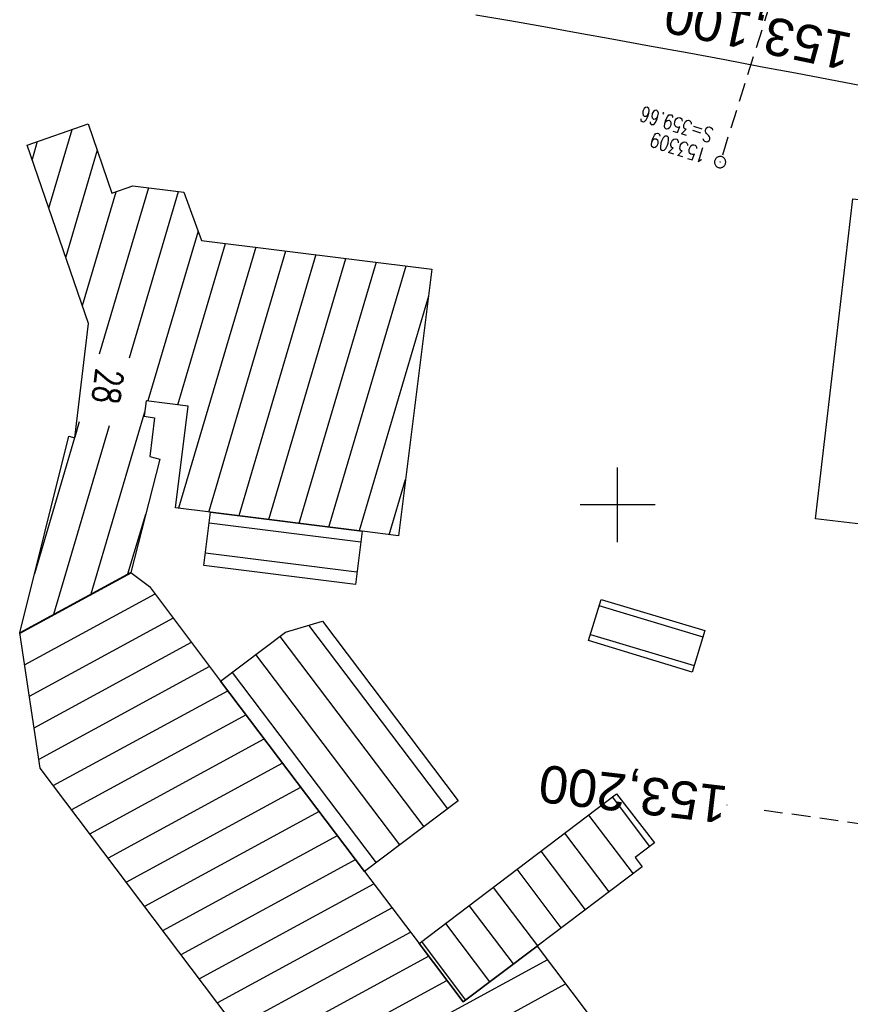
# Model space of a CAD drawing. Extents: x 510563 to 513920, y 467229 to 478797.
# Tile 24 of 67: x 510720 to 510831, y 472233 to 472365. Entities that reach past the tile are written whole.
import ezdxf
from ezdxf.enums import TextEntityAlignment as Align

# ---------------------------------------------------------------- set-up
doc = ezdxf.new("R2010")
doc.units = 0
doc.header["$LTSCALE"] = 10
doc.header["$MEASUREMENT"] = 0
for name, pattern in [('AUSGEZOGEN', [0]), ('LT00', [0]), ('LT17', [0.15, 0.1, -0.05]), ('STRICHLINIE2', [0.375, 0.25, -0.125])]:
    doc.linetypes.add(name, pattern=pattern)
doc.layers.get('0').update_dxf_attribs({"linetype": 'LT00'})
for name, color, linetype in [('-Haltung', 7, 'STRICHLINIE2'), ('-Schachtbeschriftung', 5, 'LT00'), ('-ST-20', 30, 'LT17'), ('BW_TEXT', 20, 'AUSGEZOGEN'), ('DFK_BEB_SCHR', 254, 'LT00'), ('DFK_BEBAUUNG', 250, 'LT00'), ('V94_AFBR_BAB', 250, 'LT00'), ('V94_KA_PRUF', 182, 'LT00'), ('V94_RASTER', 250, 'LT00')]:
    doc.layers.add(name, color=color, linetype=linetype)
doc.styles.add('Beschrift', font='ARIAL.TTF')
doc.styles.add('schachtbeschriftung', font='romans.shx', dxfattribs={"width": 0.75, "height": 2})
doc.styles.get("Standard").update_dxf_attribs({"font": 'romans.shx'})

# ---------------------------------------------------------------- blocks, each defined once
blk = doc.blocks.new('SYMB0003')
at = {"color": 0, "linetype": 'ByBlock'}
for p, q in [((-0.015712, 0), (0.010166, 0.012015)), ((0, -0.021257), (-0.015712, 0)), ((0.010166, 0.012015), (0, -0.021257))]:
    blk.add_line(p, q, dxfattribs=at)
for points in [[(-0.031395, 0.499013), (-0.093691, 0.491144), (-0.154509, 0.475528), (-0.21289, 0.452414), (-0.267913, 0.422164), (-0.318712, 0.385257), (-0.364484, 0.342274), (-0.404509, 0.293893), (-0.438154, 0.240877), (-0.464888, 0.184062), (-0.484292, 0.124345), (-0.496058, 0.062667), (-0.5, 0)], [(-0.5, 0), (-0.496058, -0.062667), (-0.484292, -0.124345), (-0.464888, -0.184062), (-0.438154, -0.240877), (-0.404509, -0.293893), (-0.364485, -0.342274), (-0.318712, -0.385257), (-0.267914, -0.422164), (-0.21289, -0.452414), (-0.154509, -0.475529), (-0.093691, -0.491144), (-0.031395, -0.499014), (0.031395, -0.499014)], [(0.5, 0), (0.496057, 0.062667), (0.484292, 0.124345), (0.464888, 0.184062), (0.438153, 0.240877), (0.404509, 0.293893), (0.364484, 0.342274), (0.318712, 0.385257), (0.267913, 0.422164), (0.21289, 0.452414), (0.154509, 0.475528), (0.093691, 0.491144), (0.031395, 0.499013), (-0.031395, 0.499013)], [(0.031395, -0.499014), (0.093691, -0.491144), (0.154509, -0.475529), (0.21289, -0.452414), (0.267914, -0.422164), (0.318712, -0.385257), (0.364485, -0.342274), (0.404509, -0.293893), (0.438154, -0.240877), (0.464889, -0.184062), (0.484292, -0.124345), (0.496058, -0.062667), (0.5, 0)]]:
    blk.add_lwpolyline(points, dxfattribs=at)

msp = doc.modelspace()

# ---------------------------------------------------------------- linework, layer by layer
at = {"layer": '-Haltung'}
msp.add_line((510826.02, 472384.89), (510813.92, 472346.5), dxfattribs=at)
at = {"layer": '-ST-20', "ltscale": 2.5}
for p, q in [((510814.63, 472259.89), (510814.61, 472259.89)), ((510859.19, 472253.59), (510819.58, 472259.19))]:
    msp.add_line(p, q, dxfattribs=at)
at = {"layer": 'BW_TEXT'}
msp.add_lwpolyline([(510848.86, 472338.87), (510843.87, 472296.09), (510826.47, 472298.12), (510831.46, 472340.9)], close=True, dxfattribs=at)
at = {"layer": 'DFK_BEB_SCHR'}
for p, q in [((510723.96, 472339.63), (510727.07, 472350.16)), ((510722.42, 472348.54), (510721.71, 472346.13)), ((510730.42, 472347.38), (510726.21, 472333.13)), ((510728.46, 472326.63), (510732.95, 472341.83)), ((510737.28, 472342.36), (510730.7, 472320.12)), ((510734.73, 472319.63), (510741.3, 472341.85)), ((510743.9, 472336.56), (510737.2, 472313.88)), ((510741.22, 472313.38), (510747.59, 472334.92)), ((510751.61, 472334.42), (510741.31, 472299.56)), ((510745.33, 472299.05), (510755.64, 472333.92)), ((510759.66, 472333.43), (510749.35, 472298.54)), ((510753.37, 472298.04), (510763.68, 472332.93)), ((510767.71, 472332.43), (510757.39, 472297.53)), ((510761.41, 472297.03), (510771.73, 472331.93)), ((510774.71, 472327.88), (510765.44, 472296.52)), ((510736.76, 472312.4), (510729.58, 472288.08)), ((510724.61, 472285.38), (510732.06, 472310.6)), ((510728.03, 472311.09), (510727.43, 472309.04)), ((510727.41, 472308.98), (510722.03, 472290.79)), ((510769.46, 472296.01), (510771.63, 472303.37)), ((510734.54, 472290.79), (510736.91, 472298.78)), ((510765.65, 472295.01), (510745.4, 472297.56)), ((510744.9, 472293.59), (510765.15, 472291.04)), ((510734.99, 472290.94), (510720.07, 472282.83)), ((510720.71, 472278.62), (510738.16, 472288.11)), ((510811.41, 472282.35), (510797.52, 472286.52)), ((510740.59, 472284.88), (510721.34, 472274.41)), ((510777.29, 472259.41), (510758.72, 472283.93)), ((510754.84, 472282.43), (510774.1, 472257)), ((510796.35, 472282.7), (510810.24, 472278.53)), ((510721.98, 472270.21), (510743.02, 472281.64)), ((510770.9, 472254.6), (510751.65, 472280.02)), ((510745.44, 472278.41), (510722.61, 472266)), ((510748.45, 472277.62), (510767.71, 472252.19)), ((510724.55, 472262.5), (510747.88, 472275.18)), ((510750.32, 472271.96), (510726.99, 472259.27)), ((510729.43, 472256.04), (510752.76, 472268.73)), ((510755.21, 472265.51), (510731.87, 472252.82)), ((510734.31, 472249.59), (510757.65, 472262.28)), ((510804.3, 472254.37), (510799.3, 472260.99)), ((510760.09, 472259.06), (510736.75, 472246.36)), ((510796.11, 472258.57), (510802.06, 472250.71)), ((510798.86, 472248.3), (510792.93, 472256.15)), ((510739.18, 472243.14), (510762.53, 472255.83)), ((510789.74, 472253.74), (510795.66, 472245.9)), ((510764.98, 472252.61), (510741.62, 472239.91)), ((510792.47, 472243.49), (510786.55, 472251.32)), ((510744.06, 472236.69), (510767.42, 472249.38)), ((510783.36, 472248.91), (510789.27, 472241.08)), ((510769.86, 472246.16), (510746.5, 472233.46)), ((510786.07, 472238.68), (510780.17, 472246.49)), ((510748.94, 472230.23), (510772.3, 472242.93)), ((510776.99, 472244.07), (510782.88, 472236.28)), ((510779.68, 472233.88), (510773.8, 472241.66)), ((510774.74, 472239.71), (510751.38, 472227.01)), ((510790.62, 472239.23), (510756.26, 472220.55)), ((510753.82, 472223.78), (510777.18, 472236.48)), ((510758.7, 472217.33), (510793.05, 472236))]:
    msp.add_line(p, q, dxfattribs=at)
at = {"layer": 'DFK_BEBAUUNG'}
for points in [[(510734.92, 472290.99, 0), (510720.06, 472282.91, 0), (510726.64, 472309.19, 0), (510727.42, 472308.98, 0), (510729.28, 472324.25, 0), (510721.04, 472348.06, 0), (510729.2, 472350.9, 0), (510732.4, 472341.64, 0), (510735.2, 472342.62, 0), (510742.02, 472341.76, 0), (510744.35, 472335.32, 0), (510775.16, 472331.51, 0), (510770.69, 472295.86, 0), (510765.83, 472296.47, 0), (510745.58, 472299.02, 0), (510740.88, 472299.61, 0), (510742.6, 472313.21, 0), (510736.95, 472313.91, 0), (510736.69, 472311.83, 0), (510738.1, 472311.65, 0), (510737.46, 472306.46, 0), (510738.78, 472306.12, 0), (510734.92, 472290.99, 0)], [(510745.58, 472299.02, 0), (510765.83, 472296.47, 0), (510764.94, 472289.36, 0), (510744.69, 472291.9, 0), (510745.58, 472299.02, 0)], [(510720.06, 472282.91, 0), (510734.92, 472290.99, 0), (510737.42, 472289.1, 0), (510746.91, 472276.46, 0), (510766.17, 472251.03, 0), (510773.46, 472241.4, 0), (510779.34, 472233.62, 0), (510789.24, 472241.06, 0), (510803.01, 472222.79, 0), (510782.85, 472207.67, 0), (510794.25, 472192.62, 0), (510783.51, 472184.52, 0), (510722.79, 472264.82, 0), (510720.06, 472282.91, 0)], [(510797.78, 472287.38, 0), (510811.67, 472283.21, 0), (510809.97, 472277.65, 0), (510796.1, 472281.87, 0), (510797.78, 472287.38, 0)], [(510766.17, 472251.03, 0), (510746.91, 472276.46, 0), (510755.61, 472283.01, 0), (510760.53, 472284.47, 0), (510778.69, 472260.46, 0), (510766.17, 472251.03, 0)], [(510779.34, 472233.62, 0), (510773.46, 472241.4, 0), (510799.86, 472261.41, 0), (510804.94, 472254.84, 0), (510802.34, 472252.9, 0), (510803.28, 472251.63, 0), (510789.24, 472241.06, 0), (510779.34, 472233.62, 0)]]:
    msp.add_polyline3d(points, dxfattribs=at)
at = {"layer": 'V94_AFBR_BAB'}
msp.add_lwpolyline([(510781.05, 472365.47), (510785.6, 472364.69), (510790.15, 472363.89), (510794.7, 472363.08), (510799.24, 472362.26), (510804.27, 472361.34), (510809.29, 472360.42), (510814.31, 472359.48), (510819.34, 472358.54), (510823.76, 472357.71), (510828.18, 472356.87), (510832.61, 472356.04)], dxfattribs=at)
at = {"layer": 'V94_RASTER'}
for p, q in [((510800, 472295), (510800, 472305)), ((510805, 472300), (510795, 472300))]:
    msp.add_line(p, q, dxfattribs=at)

# ---------------------------------------------------------------- block references
at = {"layer": 'V94_KA_PRUF', "xscale": 1.500000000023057, "yscale": 1.5, "zscale": 1.5, "rotation": 263.3409047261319}
msp.add_blockref('SYMB0003', (510813.7, 472345.79), dxfattribs=at)

# ---------------------------------------------------------------- texts
at = {"layer": '-Schachtbeschriftung', "style": 'schachtbeschriftung', "width": 0.75}
for s, p in [('S=359.66', (510812.95, 472350.27)), ('153309', (510812.08, 472347.52))]:
    msp.add_text(s, height=2, rotation=162.5056, dxfattribs=at).set_placement(p)
at = {"layer": '-ST-20', "style": 'Beschrift'}
for s, rotation, p in [('153,100', -191.9274, (510831.1, 472360.44)), ('153,200', -186.6775, (510814.61, 472259.89))]:
    msp.add_text(s, height=5, rotation=rotation, dxfattribs=at).set_placement(p, align=Align.MIDDLE_LEFT)
at = {"layer": 'DFK_BEBAUUNG', "width": 0.75}
msp.add_text('28', height=3.6, rotation=-96.9457, dxfattribs=at).set_placement((510730.34, 472318.35))

doc.saveas('drawing.dxf')
